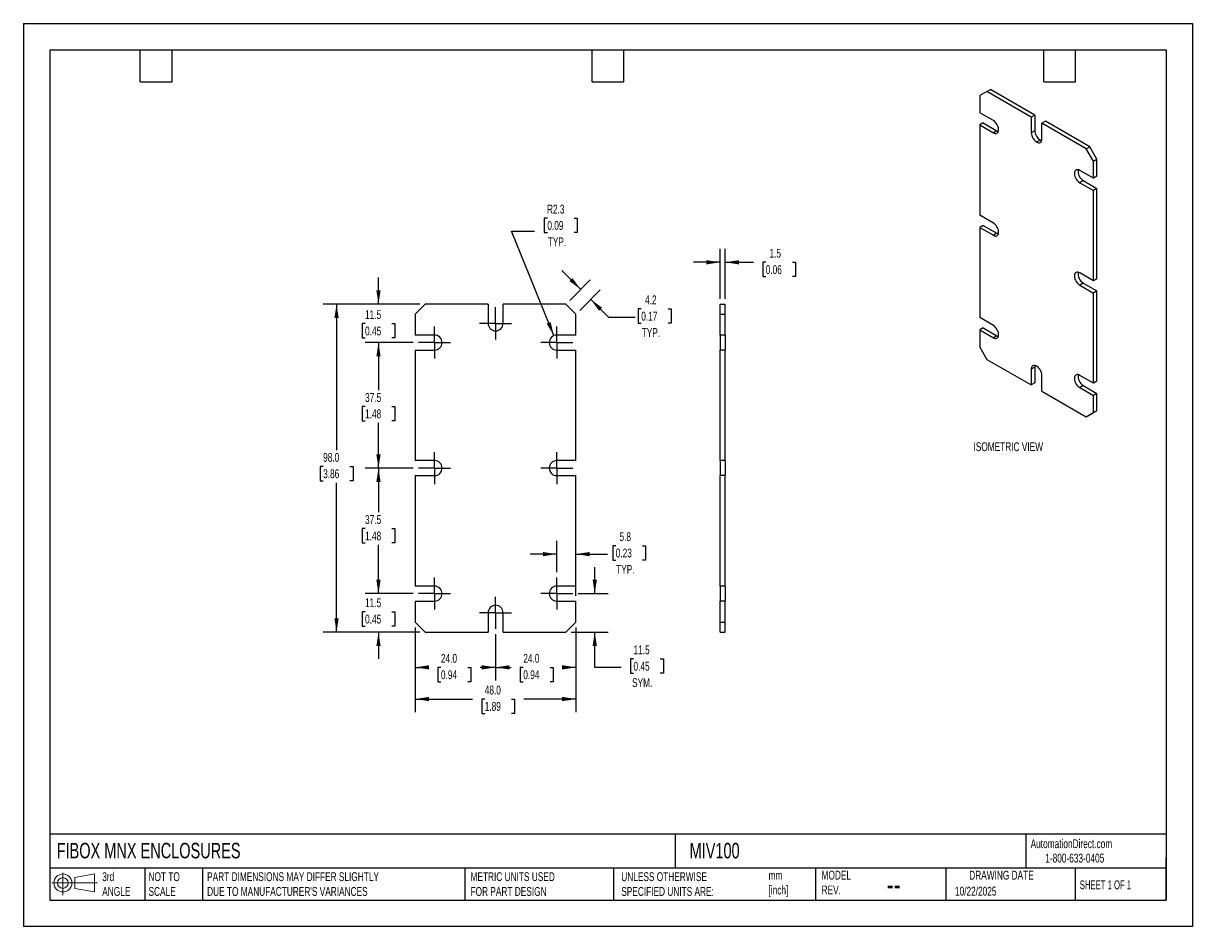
# Model space of a CAD drawing. Header units: millimetres. Extents: x 0 to 349, y 0 to 270.
import ezdxf

# ---------------------------------------------------------------- set-up
doc = ezdxf.new("R2010")
doc.units = ezdxf.units.MM
doc.header["$LTSCALE"] = 1.25
doc.linetypes.add('CENTERX2', pattern=[20.32, 12.7, -2.54, 2.54, -2.54])
doc.layers.add('CENTER', color=40, linetype='CENTERX2')
doc.layers.add('DIMENSIONS', color=140, linetype='Continuous', lineweight=25)
doc.layers.add('TEXT', color=140, linetype='Continuous', lineweight=25)
doc.styles.add('SLDTEXTSTYLE0', font='TXT', dxfattribs={"width": 0.7})
doc.styles.add('SLDTEXTSTYLE1', font='TXT', dxfattribs={"width": 0.65})
doc.dimstyles.new('SLDDIMSTYLE0', dxfattribs={"dimtxt": 2.69751, "dimasz": 4.1275, "dimexe": 0, "dimexo": 0.0625, "dimgap": 0.674377, "dimtad": 0, "dimtih": 1, "dimtoh": 1, "dimdec": 1, "dimrnd": 1e-09, "dimzin": 12, "dimdsep": 46, "dimtxsty": 'SLDTEXTSTYLE0', "dimsah": 1, "dimcen": 0.09, "dimadec": 0, "dimazin": 3, "dimtfac": 1, "dimtdec": 1, "dimtmove": 0, "dimatfit": 0, "dimfxl": 0, "dimfrac": 2, "dimtolj": 1, "dimtzin": 12, "dimarcsym": 0})
doc.dimstyles.new('SLDDIMSTYLE1', dxfattribs={"dimtxt": 2.69751, "dimasz": 4.1275, "dimexe": 0, "dimexo": 0.0625, "dimgap": 0.674377, "dimtad": 0, "dimtih": 1, "dimtoh": 1, "dimdec": 1, "dimrnd": 1e-09, "dimzin": 12, "dimdsep": 46, "dimtxsty": 'SLDTEXTSTYLE0', "dimsah": 1, "dimcen": 0, "dimadec": 0, "dimazin": 3, "dimtfac": 1, "dimtdec": 1, "dimtofl": 0, "dimtmove": 0, "dimatfit": 3, "dimfxl": 0, "dimfrac": 2, "dimtolj": 1, "dimtzin": 12, "dimarcsym": 0})
doc.dimstyles.new('SLDDIMSTYLE2', dxfattribs={"dimtxt": 2.69751, "dimasz": 4.1275, "dimexe": 0, "dimexo": 0.0625, "dimgap": 0.674377, "dimtad": 0, "dimtih": 1, "dimtoh": 1, "dimdec": 1, "dimrnd": 1e-09, "dimzin": 4, "dimdsep": 46, "dimtxsty": 'SLDTEXTSTYLE0', "dimsah": 1, "dimcen": 0.09, "dimadec": 0, "dimazin": 1, "dimtfac": 1, "dimtdec": 1, "dimtofl": 0, "dimtmove": 0, "dimatfit": 3, "dimfxl": 0, "dimfrac": 2, "dimtolj": 1, "dimtzin": 12, "dimarcsym": 0})
doc.dimstyles.new('SLDDIMSTYLE3', dxfattribs={"dimtxt": 2.69751, "dimasz": 4.1275, "dimexe": 0, "dimexo": 0.0625, "dimgap": 0.674377, "dimtad": 0, "dimtih": 1, "dimtoh": 1, "dimdec": 1, "dimrnd": 1e-09, "dimzin": 12, "dimdsep": 46, "dimtxsty": 'SLDTEXTSTYLE0', "dimsah": 1, "dimcen": 0.09, "dimadec": 0, "dimazin": 3, "dimtfac": 1, "dimtdec": 1, "dimtofl": 0, "dimtmove": 0, "dimatfit": 3, "dimfxl": 0, "dimfrac": 2, "dimtolj": 1, "dimtzin": 12, "dimarcsym": 0})

# ---------------------------------------------------------------- blocks, each defined once
blk = doc.blocks.new('Block11')
at = {"color": 7, "linetype": 'Continuous', "lineweight": 18}
for p, q in [((0, 3.6), (13.59, 3.6)), ((3.24, 6.64), (3.24, 0)), ((6.85, 5.21), (12.72, 6.29)), ((6.85, 2), (6.85, 5.21)), ((12.72, 6.29), (12.72, 0.91)), ((6.85, 2), (12.72, 0.91))]:
    blk.add_line(p, q, dxfattribs=at)
for radius in [2.69, 1.61]:
    blk.add_circle((3.24, 3.6), radius, dxfattribs=at)
blk = doc.blocks.new('Block12')
at = {"color": 7, "linetype": 'Continuous'}
blk.add_blockref('Block11', (0, 0), dxfattribs=at)
blk = doc.blocks.new('_D')
at = {"layer": 'DIMENSIONS'}
for p, q in [((166.47, 190.41), (160.86, 196.02)), ((163.18, 187.12), (169.28, 193.22)), ((166.18, 184.12), (172.28, 190.22)), ((169.47, 187.41), (174.82, 182.06)), ((174.82, 182.06), (182.76, 182.06)), ((184.57, 184.59), (183.66, 184.59)), ((183.66, 184.59), (183.66, 180.3)), ((192.58, 184.59), (193.49, 184.59)), ((193.49, 184.59), (193.49, 180.3)), ((183.66, 180.3), (184.57, 180.3)), ((193.49, 180.3), (192.58, 180.3))]:
    blk.add_line(p, q, dxfattribs=at)
for points in [[(166.47, 190.41), (164, 193.78), (163.11, 192.88)], [(169.47, 187.41), (171.94, 184.04), (172.84, 184.94)]]:
    blk.add_solid(points, dxfattribs=at)
at = {"layer": 'DIMENSIONS', "char_height": 2.646, "attachment_point": 1, "style": 'SLDTEXTSTYLE0'}
for s, insert in [('4.2', (185.69, 188.6)), ('0.17', (184.57, 183.71)), ('TYP.', (184.7, 178.82))]:
    blk.add_mtext(s, dxfattribs=dict(at, insert=insert))
blk = doc.blocks.new('_D_1')
at = {"layer": 'DIMENSIONS'}
for p, q in [((156.51, 211.7), (155.6, 211.7)), ((155.6, 211.7), (155.6, 207.41)), ((164.52, 211.7), (165.43, 211.7)), ((165.43, 211.7), (165.43, 207.41)), ((158.46, 176.58), (145.77, 207.78)), ((145.77, 207.78), (152.71, 207.78)), ((155.6, 207.41), (156.51, 207.41)), ((165.43, 207.41), (164.52, 207.41))]:
    blk.add_line(p, q, dxfattribs=at)
blk.add_solid([(158.46, 176.58), (157.49, 180.64), (156.32, 180.16)], dxfattribs=at)
at = {"layer": 'DIMENSIONS', "char_height": 2.646, "attachment_point": 1, "style": 'SLDTEXTSTYLE0'}
for s, insert in [('R2.3', (156.4, 215.71)), ('0.09', (156.51, 210.82)), ('TYP.', (156.64, 205.93))]:
    blk.add_mtext(s, dxfattribs=dict(at, insert=insert))
blk = doc.blocks.new('_D_2')
at = {"layer": 'DIMENSIONS'}
for p, q in [((159.31, 105.87), (159.31, 115.27)), ((165.06, 98.83), (165.06, 115.27)), ((176.93, 113.82), (176.03, 113.82)), ((176.03, 113.82), (176.03, 109.54)), ((184.95, 113.82), (185.85, 113.82)), ((185.85, 113.82), (185.85, 109.54)), ((159.31, 111.3), (151.37, 111.3)), ((165.06, 111.3), (174.52, 111.3)), ((176.03, 109.54), (176.93, 109.54)), ((185.85, 109.54), (184.95, 109.54))]:
    blk.add_line(p, q, dxfattribs=at)
for points in [[(159.31, 111.3), (155.18, 111.93), (155.18, 110.66)], [(165.06, 111.3), (169.19, 110.66), (169.19, 111.93)]]:
    blk.add_solid(points, dxfattribs=at)
at = {"layer": 'DIMENSIONS', "char_height": 2.646, "attachment_point": 1, "style": 'SLDTEXTSTYLE0'}
for s, insert in [('5.8', (178.06, 117.84)), ('0.23', (176.93, 112.95)), ('TYP.', (177.06, 108.06))]:
    blk.add_mtext(s, dxfattribs=dict(at, insert=insert))
blk = doc.blocks.new('_D_3')
at = {"layer": 'DIMENSIONS'}
for p, q in [((170.67, 99.5), (170.67, 107.43)), ((165.69, 99.5), (174.64, 99.5)), ((163.65, 88), (174.64, 88)), ((170.67, 77.47), (170.67, 88)), ((178.61, 77.47), (170.67, 77.47)), ((182.24, 79.99), (181.33, 79.99)), ((181.33, 79.99), (181.33, 75.71)), ((190.25, 79.99), (191.16, 79.99)), ((191.16, 79.99), (191.16, 75.71)), ((181.33, 75.71), (182.24, 75.71)), ((191.16, 75.71), (190.25, 75.71))]:
    blk.add_line(p, q, dxfattribs=at)
for points in [[(170.67, 99.5), (171.31, 103.62), (170.04, 103.62)], [(170.67, 88), (170.04, 83.87), (171.31, 83.87)]]:
    blk.add_solid(points, dxfattribs=at)
at = {"layer": 'DIMENSIONS', "char_height": 2.646, "attachment_point": 1, "style": 'SLDTEXTSTYLE0'}
for s, insert in [('11.5', (182.24, 84.01)), ('0.45', (182.24, 79.12)), ('SYM.', (181.82, 74.22))]:
    blk.add_mtext(s, dxfattribs=dict(at, insert=insert))
blk = doc.blocks.new('_D_4')
at = {"layer": 'DIMENSIONS'}
for p, q in [((141.06, 87.37), (141.06, 73.5)), ((165.06, 89.41), (165.06, 73.5)), ((141.06, 77.47), (145.67, 77.47)), ((149.33, 77.47), (148.42, 77.47)), ((148.42, 77.47), (148.42, 73.18)), ((157.34, 77.47), (158.25, 77.47)), ((158.25, 77.47), (158.25, 73.18)), ((165.06, 77.47), (161, 77.47)), ((148.42, 73.18), (149.33, 73.18)), ((158.25, 73.18), (157.34, 73.18))]:
    blk.add_line(p, q, dxfattribs=at)
for points in [[(141.06, 77.47), (145.19, 76.83), (145.19, 78.1)], [(165.06, 77.47), (160.93, 78.1), (160.93, 76.83)]]:
    blk.add_solid(points, dxfattribs=at)
at = {"layer": 'DIMENSIONS', "char_height": 2.646, "attachment_point": 1, "style": 'SLDTEXTSTYLE0'}
for s, insert in [('24.0', (149.33, 81.48)), ('0.94', (149.33, 76.59))]:
    blk.add_mtext(s, dxfattribs=dict(at, insert=insert))
blk = doc.blocks.new('_D_5')
at = {"layer": 'DIMENSIONS'}
for p, q in [((117.06, 89.41), (117.06, 73.5)), ((141.06, 87.37), (141.06, 73.5)), ((117.06, 77.47), (121.07, 77.47)), ((124.72, 77.47), (123.82, 77.47)), ((123.82, 77.47), (123.82, 73.18)), ((132.74, 77.47), (133.65, 77.47)), ((133.65, 77.47), (133.65, 73.18)), ((141.06, 77.47), (136.4, 77.47)), ((123.82, 73.18), (124.72, 73.18)), ((133.65, 73.18), (132.74, 73.18))]:
    blk.add_line(p, q, dxfattribs=at)
for points in [[(117.06, 77.47), (121.19, 76.83), (121.19, 78.1)], [(141.06, 77.47), (136.93, 78.1), (136.93, 76.83)]]:
    blk.add_solid(points, dxfattribs=at)
at = {"layer": 'DIMENSIONS', "char_height": 2.646, "attachment_point": 1, "style": 'SLDTEXTSTYLE0'}
for s, insert in [('24.0', (124.72, 81.48)), ('0.94', (124.72, 76.59))]:
    blk.add_mtext(s, dxfattribs=dict(at, insert=insert))
blk = doc.blocks.new('_D_6')
at = {"layer": 'DIMENSIONS'}
for p, q in [((117.06, 89.41), (117.06, 64.03)), ((165.06, 89.41), (165.06, 64.03)), ((117.06, 68), (134.16, 68)), ((137.81, 68), (136.91, 68)), ((136.91, 68), (136.91, 63.71)), ((145.83, 68), (146.73, 68)), ((146.73, 68), (146.73, 63.71)), ((165.06, 68), (149.48, 68)), ((136.91, 63.71), (137.81, 63.71)), ((146.73, 63.71), (145.83, 63.71))]:
    blk.add_line(p, q, dxfattribs=at)
for points in [[(117.06, 68), (121.19, 67.36), (121.19, 68.63)], [(165.06, 68), (160.93, 68.63), (160.93, 67.36)]]:
    blk.add_solid(points, dxfattribs=at)
at = {"layer": 'DIMENSIONS', "char_height": 2.646, "attachment_point": 1, "style": 'SLDTEXTSTYLE0'}
for s, insert in [('48.0', (137.81, 72.01)), ('1.89', (137.81, 67.12))]:
    blk.add_mtext(s, dxfattribs=dict(at, insert=insert))
blk = doc.blocks.new('_D_7')
at = {"layer": 'DIMENSIONS'}
for p, q in [((106.07, 99.5), (106.07, 107.43)), ((116.43, 99.5), (102.1, 99.5)), ((102.06, 94.08), (101.16, 94.08)), ((101.16, 94.08), (101.16, 89.8)), ((110.08, 94.08), (110.99, 94.08)), ((110.99, 94.08), (110.99, 89.8)), ((101.16, 89.8), (102.06, 89.8)), ((118.47, 88), (102.1, 88)), ((106.07, 88), (106.07, 80.06)), ((110.99, 89.8), (110.08, 89.8))]:
    blk.add_line(p, q, dxfattribs=at)
for points in [[(106.07, 99.5), (106.71, 103.62), (105.44, 103.62)], [(106.07, 88), (105.44, 83.87), (106.71, 83.87)]]:
    blk.add_solid(points, dxfattribs=at)
at = {"layer": 'DIMENSIONS', "char_height": 2.646, "attachment_point": 1, "style": 'SLDTEXTSTYLE0'}
for s, insert in [('11.5', (102.06, 98.1)), ('0.45', (102.06, 93.21))]:
    blk.add_mtext(s, dxfattribs=dict(at, insert=insert))
blk = doc.blocks.new('_D_8')
at = {"layer": 'DIMENSIONS'}
for p, q in [((116.43, 137), (102.1, 137)), ((106.07, 137), (106.07, 123.82)), ((102.06, 118.93), (101.16, 118.93)), ((101.16, 118.93), (101.16, 114.64)), ((110.08, 118.93), (110.99, 118.93)), ((110.99, 118.93), (110.99, 114.64)), ((101.16, 114.64), (102.06, 114.64)), ((106.07, 99.5), (106.07, 114.03)), ((110.99, 114.64), (110.08, 114.64)), ((116.43, 99.5), (102.1, 99.5))]:
    blk.add_line(p, q, dxfattribs=at)
for points in [[(106.07, 137), (105.44, 132.87), (106.71, 132.87)], [(106.07, 99.5), (106.71, 103.62), (105.44, 103.62)]]:
    blk.add_solid(points, dxfattribs=at)
at = {"layer": 'DIMENSIONS', "char_height": 2.646, "attachment_point": 1, "style": 'SLDTEXTSTYLE0'}
for s, insert in [('37.5', (102.06, 122.94)), ('1.48', (102.06, 118.05))]:
    blk.add_mtext(s, dxfattribs=dict(at, insert=insert))
blk = doc.blocks.new('_D_9')
at = {"layer": 'DIMENSIONS'}
for p, q in [((116.43, 174.5), (102.1, 174.5)), ((106.07, 174.5), (106.07, 160.29)), ((102.06, 155.4), (101.16, 155.4)), ((101.16, 155.4), (101.16, 151.12)), ((110.08, 155.4), (110.99, 155.4)), ((110.99, 155.4), (110.99, 151.12)), ((101.16, 151.12), (102.06, 151.12)), ((106.07, 137), (106.07, 150.51)), ((110.99, 151.12), (110.08, 151.12)), ((116.43, 137), (102.1, 137))]:
    blk.add_line(p, q, dxfattribs=at)
for points in [[(106.07, 174.5), (105.44, 170.37), (106.71, 170.37)], [(106.07, 137), (106.71, 141.12), (105.44, 141.12)]]:
    blk.add_solid(points, dxfattribs=at)
at = {"layer": 'DIMENSIONS', "char_height": 2.646, "attachment_point": 1, "style": 'SLDTEXTSTYLE0'}
for s, insert in [('37.5', (102.06, 159.42)), ('1.48', (102.06, 154.53))]:
    blk.add_mtext(s, dxfattribs=dict(at, insert=insert))
blk = doc.blocks.new('_D_10')
at = {"layer": 'DIMENSIONS'}
for p, q in [((106.07, 186), (106.07, 193.93)), ((118.47, 186), (102.1, 186)), ((102.06, 180.16), (101.16, 180.16)), ((101.16, 180.16), (101.16, 175.88)), ((110.08, 180.16), (110.99, 180.16)), ((110.99, 180.16), (110.99, 175.88)), ((101.16, 175.88), (102.06, 175.88)), ((110.99, 175.88), (110.08, 175.88)), ((116.43, 174.5), (102.1, 174.5)), ((106.07, 174.5), (106.07, 166.56))]:
    blk.add_line(p, q, dxfattribs=at)
for points in [[(106.07, 186), (106.71, 190.12), (105.44, 190.12)], [(106.07, 174.5), (105.44, 170.37), (106.71, 170.37)]]:
    blk.add_solid(points, dxfattribs=at)
at = {"layer": 'DIMENSIONS', "char_height": 2.646, "attachment_point": 1, "style": 'SLDTEXTSTYLE0'}
for s, insert in [('11.5', (102.06, 184.18)), ('0.45', (102.06, 179.29))]:
    blk.add_mtext(s, dxfattribs=dict(at, insert=insert))
blk = doc.blocks.new('_D_11')
at = {"layer": 'DIMENSIONS'}
for p, q in [((118.47, 186), (89.58, 186)), ((93.55, 186), (93.55, 142.41)), ((89.54, 137.51), (88.64, 137.51)), ((88.64, 137.51), (88.64, 133.23)), ((97.56, 137.51), (98.46, 137.51)), ((98.46, 137.51), (98.46, 133.23)), ((88.64, 133.23), (89.54, 133.23)), ((98.46, 133.23), (97.56, 133.23)), ((93.55, 88), (93.55, 132.62)), ((118.47, 88), (89.58, 88))]:
    blk.add_line(p, q, dxfattribs=at)
for points in [[(93.55, 186), (92.91, 181.87), (94.18, 181.87)], [(93.55, 88), (94.18, 92.12), (92.91, 92.12)]]:
    blk.add_solid(points, dxfattribs=at)
at = {"layer": 'DIMENSIONS', "char_height": 2.646, "attachment_point": 1, "style": 'SLDTEXTSTYLE0'}
for s, insert in [('98.0', (89.54, 141.53)), ('3.86', (89.54, 136.64))]:
    blk.add_mtext(s, dxfattribs=dict(at, insert=insert))
blk = doc.blocks.new('SW_CENTERMARKSYMBOL_0')
at = {"layer": 'CENTER', "color": 0}
for p, q in [((0, 2.54), (0, 4.79)), ((-2.54, 0), (-4.79, 0)), ((0, 0), (-2.54, 0)), ((0, 0), (0, 2.54)), ((0, 0), (0, -2.54)), ((0, 0), (2.54, 0)), ((2.54, 0), (4.79, 0)), ((0, -2.54), (0, -4.79))]:
    blk.add_line(p, q, dxfattribs=at)
blk = doc.blocks.new('SW_CENTERMARKSYMBOL_1')
at = {"layer": 'CENTER', "color": 0}
for p, q in [((0, 2.54), (0, 4.79)), ((-2.54, 0), (-4.79, 0)), ((0, 0), (-2.54, 0)), ((0, 0), (0, 2.54)), ((0, 0), (0, -2.54)), ((0, 0), (2.54, 0)), ((2.54, 0), (4.79, 0)), ((0, -2.54), (0, -4.79))]:
    blk.add_line(p, q, dxfattribs=at)
blk = doc.blocks.new('SW_CENTERMARKSYMBOL_2')
at = {"layer": 'CENTER', "color": 0}
for p, q in [((0, 2.54), (0, 4.79)), ((-2.54, 0), (-4.79, 0)), ((0, 0), (-2.54, 0)), ((0, 0), (0, 2.54)), ((0, 0), (0, -2.54)), ((0, 0), (2.54, 0)), ((2.54, 0), (4.79, 0)), ((0, -2.54), (0, -4.79))]:
    blk.add_line(p, q, dxfattribs=at)
blk = doc.blocks.new('SW_CENTERMARKSYMBOL_3')
at = {"layer": 'CENTER', "color": 0}
for p, q in [((0, 2.54), (0, 4.79)), ((-2.54, 0), (-4.79, 0)), ((0, 0), (-2.54, 0)), ((0, 0), (0, 2.54)), ((0, 0), (0, -2.54)), ((0, 0), (2.54, 0)), ((2.54, 0), (4.79, 0)), ((0, -2.54), (0, -4.79))]:
    blk.add_line(p, q, dxfattribs=at)
blk = doc.blocks.new('SW_CENTERMARKSYMBOL_4')
at = {"layer": 'CENTER', "color": 0}
for p, q in [((0, 2.54), (0, 4.79)), ((-2.54, 0), (-4.79, 0)), ((0, 0), (-2.54, 0)), ((0, 0), (0, 2.54)), ((0, 0), (0, -2.54)), ((0, 0), (2.54, 0)), ((2.54, 0), (4.79, 0)), ((0, -2.54), (0, -4.79))]:
    blk.add_line(p, q, dxfattribs=at)
blk = doc.blocks.new('SW_CENTERMARKSYMBOL_5')
at = {"layer": 'CENTER', "color": 0}
for p, q in [((0, 2.54), (0, 4.79)), ((-2.54, 0), (-4.79, 0)), ((0, 0), (-2.54, 0)), ((0, 0), (0, 2.54)), ((0, 0), (0, -2.54)), ((0, 0), (2.54, 0)), ((2.54, 0), (4.79, 0)), ((0, -2.54), (0, -4.79))]:
    blk.add_line(p, q, dxfattribs=at)
blk = doc.blocks.new('SW_CENTERMARKSYMBOL_6')
at = {"layer": 'CENTER', "color": 0}
for p, q in [((0, 2.54), (0, 4.79)), ((-2.54, 0), (-4.79, 0)), ((0, 0), (-2.54, 0)), ((0, 0), (0, 2.54)), ((0, 0), (0, -2.54)), ((0, 0), (2.54, 0)), ((2.54, 0), (4.79, 0)), ((0, -2.54), (0, -4.79))]:
    blk.add_line(p, q, dxfattribs=at)
blk = doc.blocks.new('SW_CENTERMARKSYMBOL_7')
at = {"layer": 'CENTER', "color": 0}
for p, q in [((0, 2.54), (0, 4.79)), ((-2.54, 0), (-4.79, 0)), ((0, 0), (-2.54, 0)), ((0, 0), (0, 2.54)), ((0, 0), (0, -2.54)), ((0, 0), (2.54, 0)), ((2.54, 0), (4.79, 0)), ((0, -2.54), (0, -4.79))]:
    blk.add_line(p, q, dxfattribs=at)
blk = doc.blocks.new('_D_12')
at = {"layer": 'DIMENSIONS'}
for p, q in [((208.14, 187.58), (208.14, 202.47)), ((209.64, 187.58), (209.64, 202.47)), ((208.14, 198.5), (200.2, 198.5)), ((209.64, 198.5), (218.08, 198.5)), ((221.73, 198.5), (220.83, 198.5)), ((220.83, 198.5), (220.83, 194.21)), ((229.75, 198.5), (230.65, 198.5)), ((230.65, 198.5), (230.65, 194.21)), ((220.83, 194.21), (221.73, 194.21)), ((230.65, 194.21), (229.75, 194.21))]:
    blk.add_line(p, q, dxfattribs=at)
for points in [[(208.14, 198.5), (204.01, 199.13), (204.01, 197.86)], [(209.64, 198.5), (213.77, 197.86), (213.77, 199.13)]]:
    blk.add_solid(points, dxfattribs=at)
at = {"layer": 'DIMENSIONS', "char_height": 2.646, "attachment_point": 1, "style": 'SLDTEXTSTYLE0'}
for s, insert in [('1.5', (222.85, 202.51)), ('0.06', (221.73, 197.62))]:
    blk.add_mtext(s, dxfattribs=dict(at, insert=insert))

msp = doc.modelspace()

# ---------------------------------------------------------------- linework, layer by layer
at = {"color": 7, "linetype": 'Continuous'}
for p, q in [((0, 269.88), (0, 0)), ((0, 269.88), (349.25, 269.88)), ((349.25, 269.88), (349.25, 0)), ((349.25, 0), (0, 0))]:
    msp.add_line(p, q, dxfattribs=at)
for p, q in [((287.79, 249.53), (285.67, 248.3)), ((285.67, 248.3), (285.67, 243.2)), ((287.79, 249.53), (288.85, 250.14)), ((301.05, 241.87), (287.79, 249.53)), ((302.11, 242.48), (288.85, 250.14)), ((289.74, 240.85), (285.67, 243.2)), ((302.11, 242.48), (301.05, 241.87)), ((301.05, 241.87), (301.05, 237.18)), ((302.11, 242.48), (302.11, 237.79)), ((286.73, 240.13), (285.67, 239.52)), ((285.67, 239.52), (285.67, 212.58)), ((285.67, 239.52), (289.74, 237.18)), ((286.73, 240.13), (290.8, 237.79)), ((290.8, 237.79), (289.74, 237.18)), ((302.11, 237.79), (301.05, 237.18)), ((305.29, 240.65), (304.23, 240.03)), ((304.23, 235.34), (304.23, 240.03)), ((317.49, 232.38), (304.23, 240.03)), ((318.55, 232.99), (305.29, 240.65)), ((303.7, 235.03), (302.64, 234.42)), ((317.49, 232.38), (318.55, 232.99)), ((319.61, 228.71), (317.49, 232.38)), ((320.67, 229.32), (318.55, 232.99)), ((319.61, 228.71), (320.67, 229.32)), ((319.61, 223.6), (319.61, 228.71)), ((320.67, 224.22), (320.67, 229.32)), ((319.61, 223.6), (315.55, 225.95)), ((320.67, 224.22), (319.61, 223.6)), ((316.61, 222.89), (315.55, 222.28)), ((315.55, 222.28), (319.61, 219.93)), ((316.61, 222.89), (320.67, 220.54)), ((320.67, 220.54), (319.61, 219.93)), ((320.67, 193.6), (320.67, 220.54)), ((319.61, 192.98), (319.61, 219.93)), ((289.74, 210.23), (285.67, 212.58)), ((286.73, 209.51), (285.67, 208.9)), ((285.67, 208.9), (285.67, 181.96)), ((285.67, 208.9), (289.74, 206.55)), ((286.73, 209.51), (290.8, 207.17)), ((290.8, 207.17), (289.74, 206.55)), ((319.61, 192.98), (315.55, 195.33)), ((316.61, 192.27), (315.55, 191.66)), ((316.61, 192.27), (320.67, 189.92)), ((320.67, 193.6), (319.61, 192.98)), ((315.55, 191.66), (319.61, 189.31)), ((320.67, 189.92), (319.61, 189.31)), ((319.61, 162.36), (319.61, 189.31)), ((320.67, 162.97), (320.67, 189.92)), ((120.06, 186), (117.06, 183)), ((138.81, 186), (120.06, 186)), ((138.81, 186), (138.81, 180.25)), ((143.31, 180.25), (143.31, 186)), ((162.06, 186), (143.31, 186)), ((165.06, 183), (162.06, 186)), ((208.14, 183), (208.14, 186)), ((208.14, 186), (209.64, 186)), ((209.64, 183), (209.64, 186)), ((117.06, 183), (117.06, 176.75)), ((165.06, 176.75), (165.06, 183)), ((208.14, 183), (209.64, 183)), ((208.14, 176.75), (208.14, 183)), ((209.64, 176.75), (209.64, 183)), ((289.74, 179.61), (285.67, 181.96)), ((286.73, 178.89), (285.67, 178.28)), ((285.67, 178.28), (285.67, 173.18)), ((285.67, 178.28), (289.74, 175.93)), ((286.73, 178.89), (290.8, 176.55)), ((122.81, 176.75), (117.06, 176.75)), ((165.06, 176.75), (159.31, 176.75)), ((209.64, 176.75), (208.14, 176.75)), ((208.14, 176.75), (208.14, 172.25)), ((209.64, 176.75), (209.64, 172.25)), ((290.8, 176.55), (289.74, 175.93)), ((117.06, 172.25), (117.06, 139.25)), ((117.06, 172.25), (122.81, 172.25)), ((159.31, 172.25), (165.06, 172.25)), ((165.06, 139.25), (165.06, 172.25)), ((208.14, 139.25), (208.14, 172.25)), ((209.64, 172.25), (208.14, 172.25)), ((209.64, 139.25), (209.64, 172.25)), ((285.67, 173.18), (287.79, 169.5)), ((287.79, 169.5), (301.05, 161.85)), ((302.11, 167.16), (301.05, 166.55)), ((301.05, 166.55), (301.05, 161.85)), ((302.11, 167.16), (302.11, 162.46)), ((304.23, 160.01), (304.23, 164.71)), ((319.61, 162.36), (315.55, 164.71)), ((302.11, 162.46), (301.05, 161.85)), ((316.61, 161.65), (315.55, 161.04)), ((315.55, 161.04), (319.61, 158.69)), ((316.61, 161.65), (320.67, 159.3)), ((320.67, 162.97), (319.61, 162.36)), ((304.23, 160.01), (317.49, 152.36)), ((320.67, 159.3), (319.61, 158.69)), ((319.61, 153.58), (319.61, 158.69)), ((320.67, 154.2), (320.67, 159.3)), ((318.55, 152.97), (320.67, 154.2)), ((319.61, 153.58), (320.67, 154.2)), ((317.49, 152.36), (319.61, 153.58)), ((317.49, 152.36), (318.55, 152.97)), ((122.81, 139.25), (117.06, 139.25)), ((165.06, 139.25), (159.31, 139.25)), ((209.64, 139.25), (208.14, 139.25)), ((208.14, 139.25), (208.14, 134.75)), ((209.64, 139.25), (209.64, 134.75)), ((117.06, 134.75), (117.06, 101.75)), ((117.06, 134.75), (122.81, 134.75)), ((159.31, 134.75), (165.06, 134.75)), ((165.06, 101.75), (165.06, 134.75)), ((208.14, 101.75), (208.14, 134.75)), ((209.64, 134.75), (208.14, 134.75)), ((209.64, 101.75), (209.64, 134.75)), ((122.81, 101.75), (117.06, 101.75)), ((165.06, 101.75), (159.31, 101.75)), ((209.64, 101.75), (208.14, 101.75)), ((208.14, 101.75), (208.14, 97.25)), ((209.64, 101.75), (209.64, 97.25)), ((117.06, 97.25), (117.06, 91)), ((117.06, 97.25), (122.81, 97.25)), ((159.31, 97.25), (165.06, 97.25)), ((165.06, 91), (165.06, 97.25)), ((208.14, 91), (208.14, 97.25)), ((209.64, 97.25), (208.14, 97.25)), ((209.64, 91), (209.64, 97.25)), ((117.06, 91), (120.06, 88)), ((138.81, 93.75), (138.81, 88)), ((143.31, 88), (143.31, 93.75)), ((162.06, 88), (165.06, 91)), ((208.14, 91), (209.64, 91)), ((208.14, 88), (208.14, 91)), ((209.64, 88), (209.64, 91)), ((120.06, 88), (138.81, 88)), ((143.31, 88), (162.06, 88)), ((208.14, 88), (209.64, 88))]:
    msp.add_line(p, q)
at = {"flags": 128}
for points in [[(289.74, 237.18), (290.03, 237.04), (290.31, 236.97), (290.58, 236.97), (290.81, 237.04), (291.01, 237.17), (291.16, 237.37), (291.27, 237.63), (291.32, 237.93), (291.32, 238.27), (291.27, 238.63), (291.16, 239.01), (291.01, 239.39), (290.81, 239.75), (290.58, 240.09), (290.31, 240.39), (290.03, 240.65), (289.74, 240.85)], [(290.8, 237.79), (291.09, 237.65), (291.26, 237.6)], [(303.7, 235.03), (304.01, 234.89), (304.17, 234.85)], [(315.55, 225.95), (315.26, 226.09), (314.97, 226.16), (314.71, 226.16), (314.48, 226.09), (314.28, 225.95), (314.12, 225.75), (314.02, 225.5), (313.96, 225.2), (313.96, 224.86), (314.02, 224.49), (314.12, 224.12), (314.28, 223.74), (314.48, 223.37), (314.71, 223.03), (314.97, 222.73), (315.26, 222.48), (315.55, 222.28)], [(289.74, 206.55), (290.03, 206.42), (290.31, 206.35), (290.58, 206.35), (290.81, 206.42), (291.01, 206.55), (291.16, 206.75), (291.27, 207.01), (291.32, 207.31), (291.32, 207.65), (291.27, 208.01), (291.16, 208.39), (291.01, 208.77), (290.81, 209.13), (290.58, 209.47), (290.31, 209.77), (290.03, 210.03), (289.74, 210.23)], [(290.8, 207.17), (291.09, 207.03), (291.26, 206.98)], [(315.55, 195.33), (315.26, 195.47), (314.97, 195.54), (314.71, 195.54), (314.48, 195.47), (314.28, 195.33), (314.12, 195.13), (314.02, 194.88), (313.96, 194.58), (313.96, 194.24), (314.02, 193.87), (314.12, 193.5), (314.28, 193.12), (314.48, 192.75), (314.71, 192.41), (314.97, 192.11), (315.26, 191.86), (315.55, 191.66)], [(289.74, 175.93), (290.03, 175.8), (290.31, 175.73), (290.58, 175.73), (290.81, 175.8), (291.01, 175.93), (291.16, 176.13), (291.27, 176.39), (291.32, 176.69), (291.32, 177.03), (291.27, 177.39), (291.16, 177.77), (291.01, 178.15), (290.81, 178.51), (290.58, 178.85), (290.31, 179.15), (290.03, 179.41), (289.74, 179.61)], [(290.8, 176.55), (291.09, 176.41), (291.26, 176.36)], [(304.23, 164.71), (304.21, 165.06), (304.13, 165.43), (304, 165.81), (303.82, 166.19), (303.6, 166.54), (303.35, 166.86), (303.08, 167.14), (302.79, 167.37), (302.5, 167.54), (302.21, 167.65), (301.93, 167.68), (301.68, 167.65), (301.47, 167.54), (301.29, 167.38), (301.16, 167.15), (301.08, 166.87), (301.05, 166.55)], [(302.18, 167.65), (302.14, 167.48), (302.11, 167.16)], [(315.55, 164.71), (315.26, 164.85), (314.97, 164.92), (314.71, 164.92), (314.48, 164.85), (314.28, 164.71), (314.12, 164.51), (314.02, 164.26), (313.96, 163.96), (313.96, 163.62), (314.02, 163.25), (314.12, 162.88), (314.28, 162.5), (314.48, 162.13), (314.71, 161.79), (314.97, 161.49), (315.26, 161.24), (315.55, 161.04)]]:
    msp.add_lwpolyline(points, dxfattribs=at)
for centre, radius, start, end in [((305.57, 237.95), 3.46, 182.6055, 237.3945), ((304.51, 237.33), 3.46, 182.6055, 237.3945), ((303.26, 235.18), 0.983, 230.7967, 9.214), ((318.25, 225.64), 3.2, 171.0022, 239.2036), ((318.25, 195.02), 3.2, 171.0022, 239.2036), ((141.06, 180.25), 2.25, 180, 270), ((141.06, 180.25), 2.25, 270, 0), ((122.81, 174.5), 2.25, 270, 90), ((159.31, 174.5), 2.25, 90, 270), ((318.25, 164.4), 3.2, 171.0022, 239.2036), ((122.81, 137), 2.25, 270, 90), ((159.31, 137), 2.25, 90, 270), ((122.81, 99.5), 2.25, 270, 90), ((159.31, 99.5), 2.25, 90, 270), ((141.06, 93.75), 2.25, 0, 180)]:
    msp.add_arc(centre, radius, start, end)
at = {"layer": 'TEXT'}
for p, q in [((7.94, 261.94), (341.31, 261.94)), ((7.94, 261.94), (7.94, 7.94)), ((34.92, 252.41), (34.92, 261.94)), ((44.45, 252.41), (44.45, 261.94)), ((169.86, 252.41), (169.86, 261.94)), ((179.39, 252.41), (179.39, 261.94)), ((341.31, 261.94), (341.31, 7.94)), ((304.8, 252.41), (304.8, 261.94)), ((314.32, 252.41), (314.32, 261.94)), ((34.92, 252.41), (44.45, 252.41)), ((169.86, 252.41), (179.39, 252.41)), ((304.8, 252.41), (314.32, 252.41)), ((341.31, 27.66), (7.94, 27.66)), ((194.7, 27.66), (194.7, 17.46)), ((299.47, 27.66), (299.47, 17.46)), ((341.31, 7.94), (341.31, 20.64)), ((341.31, 17.46), (7.94, 17.46)), ((36.31, 17.46), (36.31, 7.94)), ((53.55, 17.46), (53.55, 7.94)), ((131.86, 17.46), (131.86, 7.94)), ((176.25, 17.46), (176.25, 7.94)), ((236.63, 17.46), (236.63, 7.94)), ((275.58, 17.46), (275.58, 7.94)), ((314.19, 17.46), (314.19, 7.94)), ((7.94, 7.94), (341.31, 7.94))]:
    msp.add_line(p, q, dxfattribs=at)

# ---------------------------------------------------------------- block references
at = {"layer": 'CENTER'}
for name, p in [('SW_CENTERMARKSYMBOL_1', (141.06, 180.25)), ('SW_CENTERMARKSYMBOL_2', (122.81, 174.5)), ('SW_CENTERMARKSYMBOL_0', (159.31, 174.5)), ('SW_CENTERMARKSYMBOL_3', (122.81, 137)), ('SW_CENTERMARKSYMBOL_4', (159.31, 137)), ('SW_CENTERMARKSYMBOL_7', (122.81, 99.5)), ('SW_CENTERMARKSYMBOL_5', (159.31, 99.5)), ('SW_CENTERMARKSYMBOL_6', (141.06, 93.75))]:
    msp.add_blockref(name, p, dxfattribs=at)
at = {"layer": 'TEXT'}
msp.add_blockref('Block12', (8.55, 9.44), dxfattribs=at)

# ---------------------------------------------------------------- texts
at = {"color": 179, "linetype": 'Continuous', "lineweight": 18, "char_height": 2.6458, "attachment_point": 1, "style": 'SLDTEXTSTYLE0'}
for s, insert in [('AutomationDirect.com', (300.87, 26.1)), ('1-800-633-0405', (305.24, 21.8))]:
    msp.add_mtext(s, dxfattribs=dict(at, insert=insert))
at = {"layer": 'DIMENSIONS', "insert": (283.8, 144.72), "char_height": 2.6458, "attachment_point": 1, "style": 'SLDTEXTSTYLE0'}
msp.add_mtext('ISOMETRIC VIEW', dxfattribs=at)
at = {"layer": 'TEXT'}
for s, insert, char_height, attachment_point, style in [('FIBOX MNX ENCLOSURES', (9.96, 25.03), 4.6302, 1, 'SLDTEXTSTYLE0'), ('MIV100', (199.01, 25.03), 4.63, 1, 'SLDTEXTSTYLE0'), ('3rd^JANGLE', (23.56, 16.25), 2.646, 1, 'SLDTEXTSTYLE0'), ('NOT TO^JSCALE', (37.38, 16.25), 2.6458, 1, 'SLDTEXTSTYLE0'), ("PART DIMENSIONS MAY DIFFER SLIGHTLY ^JDUE TO MANUFACTURER'S VARIANCES", (54.89, 16.25), 2.6458, 1, 'SLDTEXTSTYLE0'), ('METRIC UNITS USED ^JFOR PART DESIGN', (133.57, 16.25), 2.6458, 1, 'SLDTEXTSTYLE0'), ('UNLESS OTHERWISE ^JSPECIFIED UNITS ARE:', (178.59, 16.25), 2.6458, 1, 'SLDTEXTSTYLE0'), ('mm^J[inch]', (222.58, 16.66), 2.646, 1, 'SLDTEXTSTYLE0'), ('MODEL ^JREV.', (238.42, 16.7), 2.6458, 1, 'SLDTEXTSTYLE0'), ('DRAWING DATE', (292.16, 16.7), 2.6458, 2, 'SLDTEXTSTYLE0'), ('--', (257.87, 15.92), 6.615, 1, 'SLDTEXTSTYLE0'), ('10/22/2025', (278.27, 11.92), 2.646, 1, 'SLDTEXTSTYLE0'), ('SHEET 1 OF 1', (315.55, 13.81), 2.6458, 1, 'SLDTEXTSTYLE1')]:
    msp.add_mtext(s, dxfattribs=dict(at, insert=insert, char_height=char_height, attachment_point=attachment_point, style=style))

# ---------------------------------------------------------------- dimensions: what is measured, and where the dimension line sits
at = {"layer": 'DIMENSIONS'}
dim = msp.add_radius_dim(center=(159.3106, 174.497), mpoint=(158.4624, 176.581), text='<>\\PTYP.', dimstyle='SLDDIMSTYLE1', dxfattribs=at)
dim.commit()
dim.dimension.update_dxf_attribs({"geometry": '_D_1', "text_midpoint": (160.5156, 209.1721), "dimtype": 164})
for base, p1, p2, dimstyle, picture, middle in [((209.64, 198.5), (208.14, 186), (209.64, 186), 'SLDDIMSTYLE0', '_D_12', (225.74, 198.5)), ((117.06, 77.47), (141.06, 88.96), (117.06, 91), 'SLDDIMSTYLE2', '_D_5', (128.73, 77.47)), ((165.06, 68), (117.06, 91), (165.06, 91), 'SLDDIMSTYLE2', '_D_6', (141.82, 68)), ((141.06, 77.47), (165.06, 91), (141.06, 88.96), 'SLDDIMSTYLE2', '_D_4', (153.33, 77.47))]:
    dim = msp.add_linear_dim(base=base, p1=p1, p2=p2, dimstyle=dimstyle, dxfattribs=at)
    dim.commit()
    dim.dimension.update_dxf_attribs({"geometry": picture, "text_midpoint": middle, "dimtype": 160})
for base, p1, p2, angle, text, picture, middle in [((166.47, 190.41), (165.06, 183), (162.06, 186), 315, '<>\\PTYP.', '_D', (174.82, 182.06)), ((170.67, 88), (164.1, 99.5), (162.06, 88), 90, '<>\\PSYM.', '_D_3', (170.67, 77.47))]:
    dim = msp.add_linear_dim(base=base, p1=p1, p2=p2, angle=angle, text=text, dimstyle='SLDDIMSTYLE0', dxfattribs=at)
    dim.commit()
    dim.dimension.update_dxf_attribs({"geometry": picture, "text_midpoint": middle, "dimtype": 160})
for base, p1, p2, dimstyle, picture, middle in [((106.07, 186), (118.02, 174.5), (120.06, 186), 'SLDDIMSTYLE0', '_D_10', (106.07, 180.16)), ((93.55, 88), (120.06, 186), (120.06, 88), 'SLDDIMSTYLE2', '_D_11', (93.55, 137.51)), ((106.07, 174.5), (118.02, 137), (118.02, 174.5), 'SLDDIMSTYLE3', '_D_9', (106.07, 155.4)), ((106.07, 137), (118.02, 99.5), (118.02, 137), 'SLDDIMSTYLE3', '_D_8', (106.07, 118.93)), ((106.07, 99.5), (120.06, 88), (118.02, 99.5), 'SLDDIMSTYLE0', '_D_7', (106.07, 94.08))]:
    dim = msp.add_linear_dim(base=base, p1=p1, p2=p2, angle=90, dimstyle=dimstyle, dxfattribs=at)
    dim.commit()
    dim.dimension.update_dxf_attribs({"geometry": picture, "text_midpoint": middle, "dimtype": 160})
dim = msp.add_linear_dim(base=(165.06055427, 111.29982518), p1=(159.31055427, 104.28699073), p2=(165.06055427, 97.24699073), text='<>\\PTYP.', dimstyle='SLDDIMSTYLE0', dxfattribs=at)
dim.commit()
dim.dimension.update_dxf_attribs({"geometry": '_D_2', "text_midpoint": (180.9410868, 111.29982518), "dimtype": 160})

doc.saveas('drawing.dxf')
